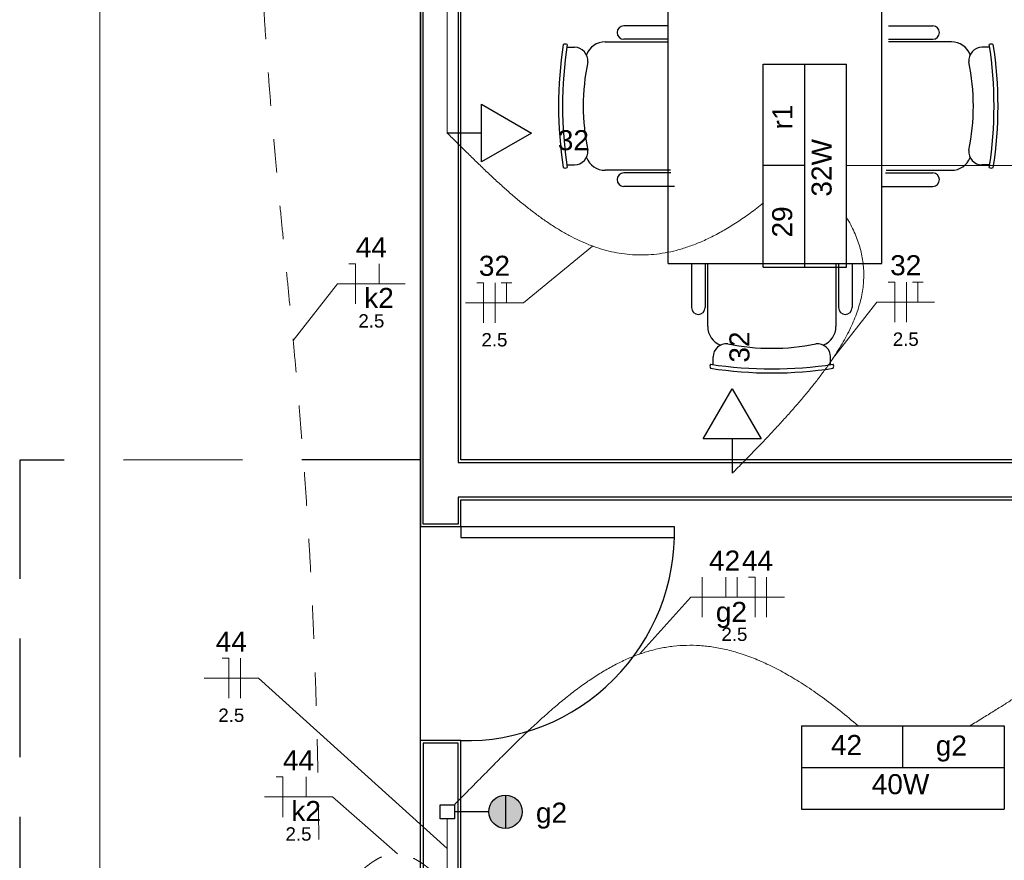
# Model space of a CAD drawing. Header units: feet. Extents: x -18 to 1038, y -110 to 48.
# Tile 49 of 199: x -4.19 to -0.5, y 12.12 to 15.27. Entities that reach past the tile are written whole.
import ezdxf

# ---------------------------------------------------------------- set-up
doc = ezdxf.new("R2010")
doc.units = ezdxf.units.FT
doc.header["$MEASUREMENT"] = 0
doc.linetypes.add('HIDDEN', pattern=[0.9525, 0.635, -0.3175])
doc.linetypes.add('JIS_02_1.2', pattern=[0.25, 0.125, -0.125])
for name, color, linetype, lineweight in [('0.1', 1, 'Continuous', 9), ('EL-Condutos', 4, 'Continuous', 5), ('EL-Fios (Fase 1)', 7, 'Continuous', 5), ('EL-Fios (Fase 2)', 7, 'Continuous', 5), ('EL-Fios (Fase 3)', 7, 'Continuous', 5), ('EL-Fios (Neutro)', 7, 'Continuous', 5), ('EL-Fios (Retorno)', 7, 'Continuous', 5), ('EL-Fios (Terra)', 7, 'Continuous', 5), ('EL-Textos fios', 7, 'Continuous', 5), ('Textos', 7, 'Continuous', 5)]:
    doc.layers.add(name, color=color, linetype=linetype, lineweight=lineweight)
for name, color, linetype in [('1', 1, 'Continuous'), ('ar-mob', 251, 'Continuous'), ('JANELA', 3, 'Continuous'), ('P-SIMBOL', 5, 'Continuous'), ('parede', 5, 'Continuous'), ('porta', 3, 'Continuous'), ('PROJEÇÃO', 6, 'HIDDEN')]:
    doc.layers.add(name, color=color, linetype=linetype)
doc.styles.add('Arial', font='arial.ttf')

msp = doc.modelspace()

# ---------------------------------------------------------------- hatches: boundary and pattern name
at = {"layer": 'P-SIMBOL', "linetype": 'Continuous'}
for points in [[(-2.3696, 12.3673), (-2.3696, 12.3048), (-2.4321, 12.3048), (-2.4316, 12.3145), (-2.4261, 12.3314), (-2.4201, 12.3419), (-2.4131, 12.3499), (-2.4026, 12.3579), (-2.3896, 12.3641), (-2.3766, 12.3669), (-2.3696, 12.3668)], [(-2.3696, 12.3673), (-2.3696, 12.3048), (-2.3071, 12.3048), (-2.3076, 12.3145), (-2.3131, 12.3314), (-2.3191, 12.3419), (-2.3261, 12.3499), (-2.3366, 12.3579), (-2.3496, 12.3641), (-2.3626, 12.3669), (-2.3696, 12.3668)], [(-2.3696, 12.2423), (-2.3696, 12.3048), (-2.4321, 12.3048), (-2.4316, 12.2951), (-2.4261, 12.2782), (-2.4201, 12.2677), (-2.4131, 12.2597), (-2.4026, 12.2517), (-2.3896, 12.2455), (-2.3766, 12.2427), (-2.3696, 12.2428)], [(-2.3696, 12.2423), (-2.3696, 12.3048), (-2.3071, 12.3048), (-2.3076, 12.2951), (-2.3131, 12.2782), (-2.3191, 12.2677), (-2.3261, 12.2597), (-2.3366, 12.2517), (-2.3496, 12.2455), (-2.3626, 12.2427), (-2.3696, 12.2428)]]:
    msp.add_hatch(color=256, dxfattribs=at).paths.add_polyline_path(points)

# ---------------------------------------------------------------- linework, layer by layer
at = {"layer": '0.1', "color": 251}
msp.add_line((-2.6872, 12.5707), (-2.6872, 13.3707), dxfattribs=at)
msp.add_lwpolyline([(-3.8872, 6.1706), (-3.8872, 20.1458)], dxfattribs=at)
at = {"layer": '1', "color": 251}
msp.add_arc((-2.5172, 13.3507), 0.7803, 268.5312, 1.4688, dxfattribs=at)
at = {"layer": 'ar-mob', "color": 251}
for p, q in [((-1.7611, 14.3554), (-1.7611, 17.3935)), ((-0.9611, 14.3554), (-0.9611, 17.3935)), ((-1.7611, 15.2433), (-1.9269, 15.2433)), ((-0.9369, 15.2433), (-0.7711, 15.2433)), ((-1.9969, 15.1833), (-1.7611, 15.1833)), ((-1.7611, 15.1933), (-1.9269, 15.1933)), ((-0.9369, 15.1933), (-0.7711, 15.1933)), ((-0.7011, 15.1833), (-0.9369, 15.1833)), ((-2.14, 15.1633), (-2.1111, 15.1633)), ((-0.558, 15.1633), (-0.5869, 15.1633)), ((-2.14, 14.7233), (-2.1111, 14.7233)), ((-1.7524, 14.7033), (-1.9969, 14.7033)), ((-0.9456, 14.7033), (-0.7011, 14.7033)), ((-0.558, 14.7233), (-0.5869, 14.7233)), ((-1.7505, 14.6933), (-1.9269, 14.6933)), ((-0.9475, 14.6933), (-0.7711, 14.6933)), ((-1.7369, 14.6433), (-1.9269, 14.6433)), ((-0.9611, 14.6433), (-0.7711, 14.6433)), ((-1.7611, 14.3554), (-0.9611, 14.3554)), ((-1.6731, 14.3554), (-1.6731, 14.1897)), ((-1.6231, 14.3554), (-1.6231, 14.1897)), ((-1.6131, 14.1197), (-1.6131, 14.3554)), ((-1.1331, 14.3554), (-1.1331, 14.1197)), ((-1.1231, 14.3554), (-1.1231, 14.1897)), ((-1.0731, 14.3554), (-1.0731, 14.1897)), ((-1.5931, 13.9766), (-1.5931, 14.0055)), ((-1.1531, 13.9766), (-1.1531, 14.0055))]:
    msp.add_line(p, q, dxfattribs=at)
at = {"layer": 'ar-mob'}
for centre, radius, start, end in [((-1.9269, 15.2183), 0.025, 90, 270), ((-0.7711, 15.2183), 0.025, 270, 90), ((-1.9969, 15.1083), 0.075, 90, 158.9248), ((-0.7011, 15.1083), 0.075, 21.0752, 90), ((-0.6587, 14.9433), 1.5124, 171.2527, 188.7473), ((-0.6437, 14.9433), 1.5124, 171.2527, 188.7473), ((-2.146, 15.1554), 0.0194, 67.3182, 112.6818), ((-2.112, 15.113), 0.0503, 354.6687, 88.9911), ((-0.586, 15.113), 0.0503, 91.0089, 185.3313), ((-0.552, 15.1554), 0.0194, 67.3182, 112.6818), ((-2.0543, 14.9433), 1.5124, 351.2527, 8.7473), ((-2.0393, 14.9433), 1.5124, 351.2527, 8.7473), ((-1.268, 14.9432), 0.8108, 168.2514, 191.7349), ((-1.43, 14.9432), 0.8108, 348.2651, 11.7486), ((-2.112, 14.7736), 0.0503, 271.0168, 5.3691), ((-0.586, 14.7736), 0.0503, 174.6309, 268.9832), ((-1.9969, 14.7783), 0.075, 201.052, 270), ((-0.7011, 14.7783), 0.075, 270, 338.948), ((-2.146, 14.7302), 0.0184, 245.9811, 294.0189), ((-0.552, 14.7302), 0.0184, 245.9811, 294.0189), ((-1.9269, 14.6683), 0.025, 90, 270), ((-0.7711, 14.6683), 0.025, 270, 90), ((-1.6481, 14.1897), 0.025, 180, 360), ((-1.0981, 14.1897), 0.025, 180, 360), ((-1.5381, 14.1197), 0.075, 180, 248.9248), ((-1.2081, 14.1197), 0.075, 291.052, 0), ((-1.5427, 14.0046), 0.0503, 84.6687, 178.9911), ((-1.373, 14.8485), 0.8108, 258.2514, 281.7349), ((-1.2034, 14.0046), 0.0503, 1.0168, 95.3691), ((-1.5851, 13.9706), 0.0194, 157.3182, 202.6818), ((-1.3731, 15.4729), 1.5124, 261.2527, 278.7473), ((-1.3731, 15.4579), 1.5124, 261.2527, 278.7473), ((-1.1599, 13.9706), 0.0184, 335.9811, 24.0189)]:
    msp.add_arc(centre, radius, start, end, dxfattribs=at)
at = {"layer": 'Defpoints', "color": 251}
msp.add_lwpolyline([(-2.6872, 18.1708), (10.8428, 18.1708), (10.8428, 6.7706), (4.9128, 6.7706), (4.9128, 3.7706), (28.8428, 3.7706), (28.8426, -7.6295), (-2.6872, -7.6295), (-2.6872, 3.7706), (2.6128, 3.7706), (2.6128, 6.7706), (-2.6872, 6.7706)], close=True, dxfattribs=at)
at = {"layer": 'EL-Condutos', "linetype": 'Continuous'}
for points in [[(-2.5872, 16.9969), (-2.5872, 16.8927), (-2.5872, 16.7952), (-2.5872, 16.7039), (-2.5872, 16.6184), (-2.5872, 16.5381), (-2.5872, 16.4626), (-2.5872, 16.3915), (-2.5872, 16.3241), (-2.5872, 16.2601), (-2.5872, 16.199), (-2.5872, 16.1403), (-2.5872, 16.0835), (-2.5872, 16.0281), (-2.5872, 15.9737), (-2.5872, 15.9198), (-2.5872, 15.8658), (-2.5872, 15.8114), (-2.5872, 15.756), (-2.5872, 15.6992), (-2.5872, 15.6405), (-2.5872, 15.5794), (-2.5872, 15.5154), (-2.5872, 15.448), (-2.5872, 15.3769), (-2.5872, 15.3014), (-2.5872, 15.2211), (-2.5872, 15.1356), (-2.5872, 15.0443), (-2.5872, 14.9468), (-2.5872, 14.8426)], [(-1.4043, 14.5811), (-1.4545, 14.5428), (-1.5034, 14.5091), (-1.551, 14.4798), (-1.5975, 14.4548), (-1.6428, 14.4339), (-1.6871, 14.4171), (-1.7304, 14.404), (-1.7728, 14.3947), (-1.8143, 14.389), (-1.855, 14.3867), (-1.895, 14.3877), (-1.9342, 14.3918), (-1.9728, 14.3989), (-2.0108, 14.4089), (-2.0483, 14.4216), (-2.0853, 14.4369), (-2.1219, 14.4546), (-2.1582, 14.4747), (-2.1941, 14.4969), (-2.2299, 14.5211), (-2.2654, 14.5471), (-2.3009, 14.5749), (-2.3362, 14.6043), (-2.3716, 14.6351), (-2.4071, 14.6673), (-2.4426, 14.7006), (-2.4783, 14.7349), (-2.5143, 14.7701), (-2.5506, 14.8061), (-2.5872, 14.8426)], [(-1.0933, 14.7207), (-0.9881, 14.7207), (-0.8892, 14.7207), (-0.7959, 14.7207), (-0.7079, 14.7207), (-0.6247, 14.7207), (-0.546, 14.7207), (-0.4711, 14.7207), (-0.3998, 14.7207), (-0.3316, 14.7207), (-0.266, 14.7207), (-0.2026, 14.7207), (-0.141, 14.7207), (-0.0806, 14.7207), (-0.0212, 14.7207), (0.0378, 14.7207), (0.0969, 14.7207), (0.1563, 14.7207), (0.2166, 14.7207), (0.2783, 14.7207), (0.3417, 14.7207), (0.4073, 14.7207), (0.4755, 14.7207), (0.5468, 14.7207), (0.6216, 14.7207), (0.7004, 14.7207), (0.7836, 14.7207), (0.8716, 14.7207), (0.9648, 14.7207), (1.0638, 14.7207), (1.1689, 14.7207)], [(-1.0935, 14.5277), (-1.0781, 14.4998), (-1.0647, 14.4721), (-1.0535, 14.4445), (-1.0444, 14.4171), (-1.0375, 14.3897), (-1.0326, 14.3623), (-1.0298, 14.3349), (-1.0291, 14.3073), (-1.0305, 14.2797), (-1.034, 14.2518), (-1.0395, 14.2236), (-1.047, 14.1952), (-1.0566, 14.1664), (-1.0682, 14.1371), (-1.0818, 14.1074), (-1.0974, 14.0772), (-1.1151, 14.0465), (-1.1347, 14.0151), (-1.1562, 13.983), (-1.1798, 13.9502), (-1.2053, 13.9166), (-1.2327, 13.8822), (-1.2621, 13.8469), (-1.2934, 13.8106), (-1.3266, 13.7734), (-1.3618, 13.7352), (-1.3988, 13.6958), (-1.4377, 13.6553), (-1.4785, 13.6136), (-1.5211, 13.5707)], [(-0.1624, 13.321), (-0.176, 13.2737), (-0.1878, 13.2301), (-0.1979, 13.19), (-0.2066, 13.1532), (-0.2141, 13.1194), (-0.2206, 13.0885), (-0.2263, 13.0602), (-0.2315, 13.0342), (-0.2363, 13.0104), (-0.2409, 12.9886), (-0.2456, 12.9686), (-0.2506, 12.95), (-0.2561, 12.9327), (-0.2623, 12.9165), (-0.2694, 12.9012), (-0.2777, 12.8866), (-0.2873, 12.8723), (-0.2984, 12.8582), (-0.3114, 12.8442), (-0.3263, 12.8299), (-0.3434, 12.8151), (-0.363, 12.7997), (-0.3852, 12.7834), (-0.4102, 12.766), (-0.4383, 12.7473), (-0.4696, 12.727), (-0.5045, 12.705), (-0.543, 12.6809), (-0.5855, 12.6547), (-0.632, 12.6261)], [(-2.561, 12.331), (-2.5123, 12.3802), (-2.4646, 12.4285), (-2.4179, 12.4758), (-2.3719, 12.5219), (-2.3266, 12.5665), (-2.2818, 12.6094), (-2.2374, 12.6505), (-2.1932, 12.6896), (-2.1493, 12.7264), (-2.1054, 12.7608), (-2.0614, 12.7925), (-2.0172, 12.8214), (-1.9727, 12.8473), (-1.9278, 12.8699), (-1.8823, 12.889), (-1.8362, 12.9045), (-1.7892, 12.9162), (-1.7413, 12.9238), (-1.6923, 12.9271), (-1.6422, 12.926), (-1.5908, 12.9203), (-1.538, 12.9097), (-1.4837, 12.8941), (-1.4277, 12.8732), (-1.3699, 12.8468), (-1.3103, 12.8148), (-1.2486, 12.777), (-1.1848, 12.7331), (-1.1188, 12.6829), (-1.0503, 12.6263)], [(-2.5872, 12.2783), (-2.5872, 12.2682), (-2.5872, 12.2588), (-2.5872, 12.2498), (-2.5872, 12.2413), (-2.5872, 12.2332), (-2.5872, 12.2256), (-2.5872, 12.2182), (-2.5872, 12.2112), (-2.5872, 12.2045), (-2.5872, 12.198), (-2.5872, 12.1917), (-2.5872, 12.1855), (-2.5872, 12.1795), (-2.5872, 12.1735), (-2.5872, 12.1676), (-2.5872, 12.1617), (-2.5872, 12.1557), (-2.5872, 12.1497), (-2.5872, 12.1435), (-2.5872, 12.1372), (-2.5872, 12.1307), (-2.5872, 12.1239), (-2.5872, 12.1169), (-2.5872, 12.1096), (-2.5872, 12.1019), (-2.5872, 12.0939), (-2.5872, 12.0854), (-2.5872, 12.0764), (-2.5872, 12.0669), (-2.5872, 12.0569)]]:
    msp.add_spline(points, degree=3, dxfattribs=at)
at = {"layer": 'EL-Condutos', "linetype": 'JIS_02_1.2'}
for points in [[(-3.2991, 16.0676), (-3.2972, 15.9204), (-3.2941, 15.7794), (-3.2898, 15.6439), (-3.2845, 15.5135), (-3.2782, 15.3876), (-3.2711, 15.2656), (-3.2631, 15.147), (-3.2545, 15.0312), (-3.2452, 14.9177), (-3.2354, 14.8058), (-3.2252, 14.6951), (-3.2147, 14.585), (-3.2039, 14.4748), (-3.1929, 14.3642), (-3.1818, 14.2525), (-3.1708, 14.1391), (-3.1598, 14.0235), (-3.1491, 13.9051), (-3.1386, 13.7834), (-3.1285, 13.6578), (-3.1188, 13.5278), (-3.1097, 13.3927), (-3.1012, 13.2521), (-3.0935, 13.1054), (-3.0865, 12.952), (-3.0804, 12.7914), (-3.0754, 12.623), (-3.0714, 12.4463), (-3.0686, 12.2606), (-3.067, 12.0655)], [(-2.9341, 12.0619), (-2.9227, 12.0723), (-2.9117, 12.0821), (-2.9009, 12.0913), (-2.8904, 12.0998), (-2.8801, 12.1077), (-2.87, 12.115), (-2.8601, 12.1215), (-2.8503, 12.1274), (-2.8406, 12.1326), (-2.8309, 12.137), (-2.8214, 12.1407), (-2.8118, 12.1437), (-2.8023, 12.146), (-2.7927, 12.1474), (-2.7831, 12.1481), (-2.7734, 12.148), (-2.7636, 12.1471), (-2.7536, 12.1454), (-2.7435, 12.1428), (-2.7332, 12.1394), (-2.7227, 12.1352), (-2.7119, 12.13), (-2.7009, 12.124), (-2.6896, 12.1171), (-2.6779, 12.1093), (-2.6659, 12.1006), (-2.6535, 12.0909), (-2.6407, 12.0803), (-2.6275, 12.0688), (-2.6138, 12.0562)]]:
    msp.add_spline(points, degree=3, dxfattribs=at)
at = {"layer": 'EL-Fios (Fase 1)'}
for p, q in [((-2.4085, 14.133), (-2.4085, 14.283)), ((-0.8696, 14.1351), (-0.8696, 14.2851))]:
    msp.add_line(p, q, dxfattribs=at)
at = {"layer": 'EL-Fios (Fase 2)'}
msp.add_line((-1.6333, 13.0318), (-1.6333, 13.1818), dxfattribs=at)
at = {"layer": 'EL-Fios (Fase 3)'}
for p, q in [((-1.3931, 13.0318), (-1.3931, 13.1818)), ((-3.3615, 12.729), (-3.3615, 12.879))]:
    msp.add_line(p, q, dxfattribs=at)
at = {"layer": 'EL-Fios (Neutro)'}
for p, q in [((-2.9553, 14.3535), (-2.9303, 14.3535)), ((-2.9303, 14.2035), (-2.9303, 14.3535)), ((-2.4763, 14.283), (-2.4513, 14.283)), ((-2.4513, 14.133), (-2.4513, 14.283)), ((-0.9374, 14.2851), (-0.9124, 14.2851)), ((-0.9124, 14.1351), (-0.9124, 14.2851)), ((-1.4609, 13.1818), (-1.4359, 13.1818)), ((-1.4359, 13.0318), (-1.4359, 13.1818)), ((-3.4293, 12.879), (-3.4043, 12.879)), ((-3.4043, 12.729), (-3.4043, 12.879)), ((-3.2279, 12.4351), (-3.2029, 12.4351)), ((-3.2029, 12.2851), (-3.2029, 12.4351))]:
    msp.add_line(p, q, dxfattribs=at)
at = {"layer": 'EL-Fios (Retorno)'}
for p, q in [((-2.8428, 14.2785), (-2.8428, 14.3535)), ((-1.5458, 13.1068), (-1.5458, 13.1818)), ((-1.5029, 13.1068), (-1.5029, 13.1818)), ((-3.1154, 12.3601), (-3.1154, 12.4351))]:
    msp.add_line(p, q, dxfattribs=at)
at = {"layer": 'EL-Fios (Terra)'}
for points in [[(-2.3656, 14.208), (-2.3656, 14.283), (-2.3856, 14.283), (-2.3456, 14.283)], [(-0.8267, 14.2101), (-0.8267, 14.2851), (-0.8467, 14.2851), (-0.8067, 14.2851)]]:
    msp.add_lwpolyline(points, dxfattribs=at)
at = {"layer": 'EL-Textos fios'}
for p, q in [((-2.0442, 14.4201), (-2.3028, 14.208)), ((-3.1638, 14.0663), (-2.9981, 14.2785)), ((-2.9981, 14.2785), (-2.7446, 14.2785)), ((-2.5192, 14.208), (-2.3028, 14.208)), ((-1.146, 13.9979), (-0.9803, 14.2101)), ((-0.9803, 14.2101), (-0.7639, 14.2101)), ((-1.8668, 12.8947), (-1.6761, 13.1068)), ((-1.6761, 13.1068), (-1.3259, 13.1068)), ((-3.4965, 12.804), (-3.2943, 12.804)), ((-2.5872, 12.1676), (-3.2943, 12.804)), ((-3.2707, 12.3601), (-3.0172, 12.3601)), ((-2.7732, 12.148), (-3.0172, 12.3601))]:
    msp.add_line(p, q, dxfattribs=at)
at = {"layer": 'JANELA', "color": 251}
msp.add_lwpolyline([(-2.5472, 13.6107), (1.7028, 13.6107), (1.7028, 13.4807), (-2.5472, 13.4807), (-2.5472, 13.3807), (-2.6772, 13.3807), (-2.6772, 18.1607), (-2.2972, 18.1607), (-2.2972, 18.0307), (-2.5472, 18.0307)], close=True, dxfattribs=at)
msp.add_lwpolyline([(-2.6772, 11.3307), (-2.1012, 11.3307), (-2.1012, 11.4607), (-2.5472, 11.4607), (-2.5472, 12.5607), (-2.6772, 12.5607), (-2.6772, 11.3307)], dxfattribs=at)
at = {"layer": 'P-SIMBOL'}
for p, q in [((-1.4053, 15.1), (-1.094, 15.1)), ((-1.4053, 14.3415), (-1.4053, 15.1)), ((-1.2497, 14.3415), (-1.2497, 15.1)), ((-1.094, 14.3415), (-1.094, 15.1)), ((-2.4592, 14.9509), (-2.2717, 14.8426)), ((-2.4592, 14.7344), (-2.4592, 14.9509)), ((-2.4592, 14.8426), (-2.5872, 14.8426)), ((-2.2717, 14.8426), (-2.4592, 14.7344)), ((-1.2497, 14.7207), (-1.4053, 14.7207)), ((-1.4053, 14.3415), (-1.094, 14.3415)), ((-1.6294, 13.6987), (-1.5211, 13.8862)), ((-1.5211, 13.8862), (-1.4129, 13.6987)), ((-1.4129, 13.6987), (-1.6294, 13.6987)), ((-1.5211, 13.6987), (-1.5211, 13.5707)), ((-1.2627, 12.6263), (-1.2627, 12.315)), ((-1.2627, 12.6263), (-0.5042, 12.6263)), ((-0.8834, 12.4707), (-0.8834, 12.6263)), ((-0.5042, 12.6263), (-0.5042, 12.315)), ((-1.2627, 12.4707), (-0.5042, 12.4707)), ((-2.3696, 12.3673), (-2.3696, 12.2423)), ((-2.6137, 12.2782), (-2.6137, 12.3313)), ((-2.6137, 12.3313), (-2.5606, 12.3313)), ((-2.5606, 12.3313), (-2.5606, 12.2782)), ((-2.4321, 12.3048), (-2.5606, 12.3048)), ((-1.2627, 12.315), (-0.5042, 12.315)), ((-2.5606, 12.2782), (-2.6137, 12.2782))]:
    msp.add_line(p, q, dxfattribs=at)
msp.add_circle((-2.3696, 12.3048), 0.0625, dxfattribs=at)
at = {"layer": 'parede', "color": 251}
for p, q in [((-2.5372, 13.6207), (-2.5372, 18.0207)), ((1.7128, 13.6207), (-2.5372, 13.6207)), ((-2.5372, 13.3707), (-2.5372, 13.4707)), ((-2.5372, 13.4707), (1.7128, 13.4707)), ((-2.5372, 13.3707), (-2.6872, 13.3707)), ((-2.5372, 12.5707), (-2.6872, 12.5707)), ((-2.6872, 11.3207), (-2.6872, 12.5707))]:
    msp.add_line(p, q, dxfattribs=at)
for points in [[(-2.6872, 18.1708), (-2.6872, 13.3707)], [(-2.5372, 11.4707), (-2.5372, 12.5707)]]:
    msp.add_lwpolyline(points, dxfattribs=at)
at = {"layer": 'porta', "color": 251}
msp.add_lwpolyline([(-1.7372, 13.3707), (-2.5372, 13.3707), (-2.5372, 13.3307), (-1.7372, 13.3307)], close=True, dxfattribs=at)
at = {"layer": 'PROJEÇÃO', "color": 251, "ltscale": 0.7}
msp.add_lwpolyline([(-2.6872, 13.6205), (-2.6872, 13.6205), (-4.1872, 13.6199), (-4.1872, 11.3215), (-2.6872, 11.3207)], dxfattribs=at)

# ---------------------------------------------------------------- texts
at = {"layer": 'EL-Textos fios', "attachment_point": 8, "line_spacing_factor": 0.6, "style": 'Arial'}
for s, insert, char_height, width in [('44', (-2.8714, 14.3782), 0.075, 0.233003), ('32', (-2.411, 14.3077), 0.075, 0.233003), ('32', (-0.8721, 14.3098), 0.075, 0.233003), ('k2', (-2.8428, 14.1885), 0.075, 0.221341), ('2.5', (-2.8714, 14.1145), 0.05, 0.194131), ('2.5', (-2.411, 14.044), 0.05, 0.194131), ('2.5', (-0.8721, 14.0461), 0.05, 0.194131), ('42', (-1.5497, 13.2065), 0.075, 0.233003), ('44', (-1.427, 13.2065), 0.075, 0.233003), ('g2', (-1.5243, 12.992), 0.075, 0.233003), ('2.5', (-1.5132, 12.9428), 0.05, 0.194131), ('44', (-3.3954, 12.9037), 0.075, 0.233003), ('2.5', (-3.3954, 12.64), 0.05, 0.194131), ('44', (-3.144, 12.4599), 0.075, 0.233003), ('k2', (-3.1154, 12.2701), 0.075, 0.221341), ('2.5', (-3.144, 12.1961), 0.05, 0.194131)]:
    msp.add_mtext(s, dxfattribs=dict(at, insert=insert, char_height=char_height, width=width))
at = {"layer": 'Textos', "char_height": 0.075, "attachment_point": 8, "rotation": 90.0002, "line_spacing_factor": 0.6, "style": 'Arial'}
for s, insert, width in [('r1', (-1.2959, 14.9027), 0.186242), ('32W', (-1.1484, 14.7126), 0.430793), ('29', (-1.2959, 14.5102), 0.233003), ('32', (-1.4558, 14.0424), 0.233003)]:
    msp.add_mtext(s, dxfattribs=dict(at, insert=insert, width=width))
at = {"layer": 'Textos', "char_height": 0.075, "line_spacing_factor": 0.6, "style": 'Arial'}
for s, insert, width, attachment_point in [('32', (-2.1155, 14.7773), 0.233003, 8), ('42', (-1.0939, 12.5169), 0.233003, 8), ('g2', (-0.7014, 12.4922), 0.233003, 8), ('40W', (-0.8915, 12.3694), 0.430793, 8), ('g2', (-2.2557, 12.2413), 0.233003, 7)]:
    msp.add_mtext(s, dxfattribs=dict(at, insert=insert, width=width, attachment_point=attachment_point))

doc.saveas('drawing.dxf')
